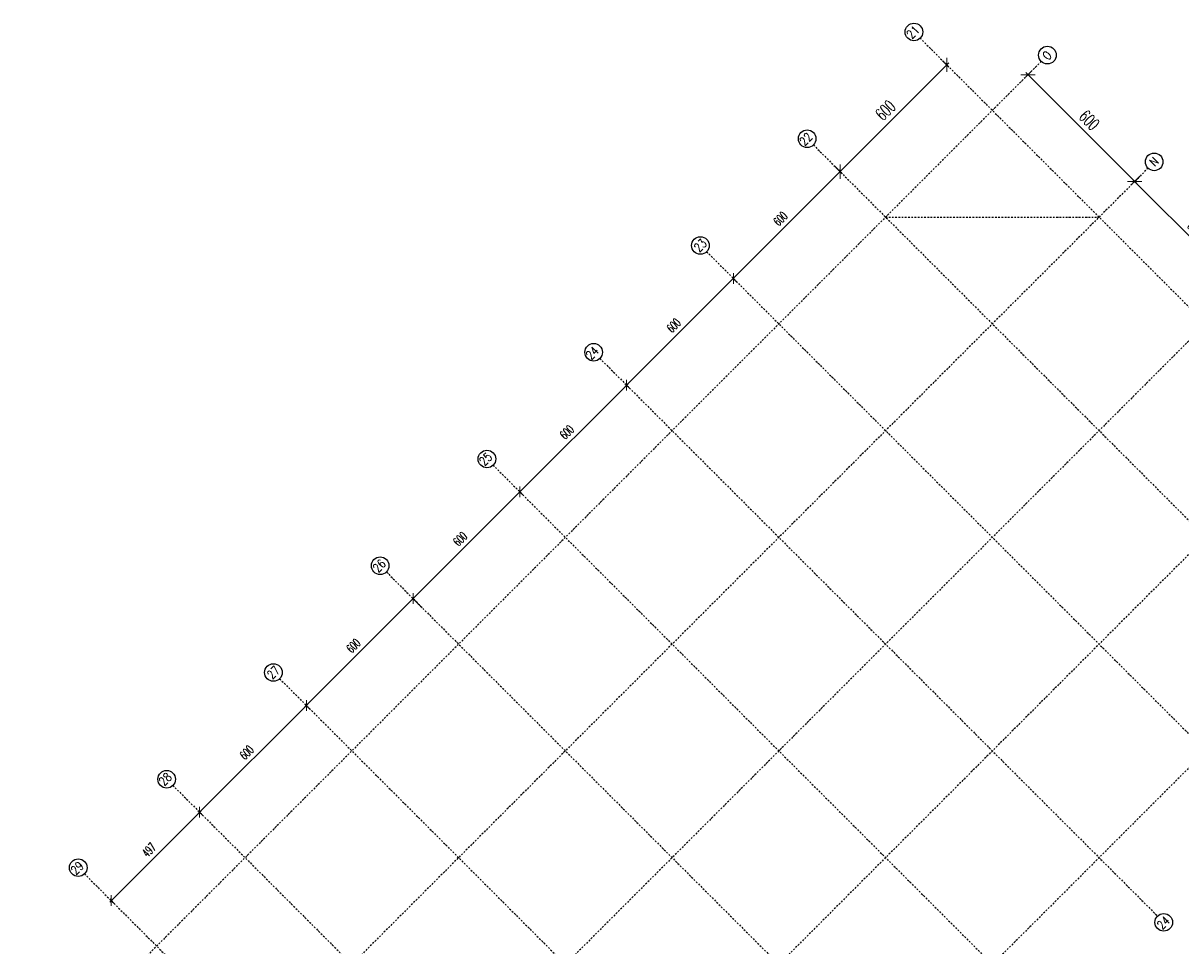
# Model space of a CAD drawing. Header units: centimetres. Extents: x -10729 to 144862, y -4437 to 43656.
# Tile 144 of 148: x 4881 to 9482, y 16132 to 19798. Entities that reach past the tile are written whole.
import ezdxf

# ---------------------------------------------------------------- set-up
doc = ezdxf.new("R2010")
doc.units = ezdxf.units.CM
doc.header["$LTSCALE"] = 0.1
doc.header["$PDMODE"] = 35
doc.header["$PDSIZE"] = 0.1
doc.linetypes.add('Osie rzutów$0$DASHDOT2', pattern=[12.7, 6.35, -3.175, 0, -3.175])
doc.layers.get('0').update_dxf_attribs({"color": 8})
doc.layers.get('DEFPOINTS').update_dxf_attribs({"color": 8})
doc.layers.add('Osie rzutów$0$ARCH_INFO_OSIE_IST', color=8, linetype='Osie rzutów$0$DASHDOT2')
doc.layers.add('Osie rzutów$0$ARCH_INFO_OSIE_OPISY_IST', color=8, linetype='Continuous')
doc.layers.add('Osie rzutów$0$ARCH_INFO_WYMIARY', color=8, linetype='Continuous', lineweight=9)
doc.styles.add('Osie rzutów$0$ROMANS-250-CM', font='romans.shx', dxfattribs={"width": 0.8, "height": 50})
doc.styles.add('Osie rzutów$0$wymiary_cuprum', font='Romans.shx', dxfattribs={"width": 0.6})
doc.dimstyles.new('Osie rzutów$0$ARCH_ CT', dxfattribs={"dimtxt": 20, "dimasz": 20, "dimexe": 12, "dimexo": 20, "dimgap": 5, "dimtad": 1, "dimdec": 1, "dimrnd": 0.5, "dimzin": 9, "dimdsep": 46, "dimtxsty": 'Osie rzutów$0$wymiary_cuprum', "dimblk": 'Osie rzutów$0$_Oblique', "dimcen": 8, "dimdle": 12, "dimclrd": 256, "dimclre": 256, "dimclrt": 55, "dimadec": 1, "dimazin": 0, "dimtfac": 1, "dimtdec": 1, "dimtmove": 1, "dimatfit": 2, "dimldrblk": 'Osie rzutów$0$_Dot', "dimfxl": 0, "dimtolj": 1, "dimtzin": 0, "dimlwd": -1, "dimlwe": -1, "dimarcsym": 0})

# ---------------------------------------------------------------- blocks, each defined once
blk = doc.blocks.new('Osie rzutów$0$_Oblique')
at = {"color": 0, "linetype": 'ByBlock', "lineweight": -2}
blk.add_line((-0.5, -0.5), (0.5, 0.5), dxfattribs=at)
blk = doc.blocks.new('*D582')
at = {"layer": 'DEFPOINTS', "color": 0}
for p in [(8521.3, 19663.4), (8097, 19239.1), (8127.8, 19208.4)]:
    blk.add_point(p, dxfattribs=at)
at = {"layer": 'Osie rzutów$0$ARCH_INFO_WYMIARY'}
for p, q in [((8535.4, 19649.3), (8560.5, 19624.2)), ((8560.5, 19641.2), (8119.3, 19199.9)), ((8111.2, 19225), (8136.2, 19199.9))]:
    blk.add_line(p, q, dxfattribs=at)
at = {"layer": 'Osie rzutów$0$ARCH_INFO_WYMIARY', "xscale": 40, "yscale": 40, "zscale": 40}
for p, rotation in [((8552, 19632.7), 45), ((8127.8, 19208.4), 225)]:
    blk.add_blockref('Osie rzutów$0$_Oblique', p, dxfattribs=dict(at, rotation=rotation))
at = {"layer": 'Osie rzutów$0$ARCH_INFO_WYMIARY', "color": 55, "insert": (8308.1, 19452.4), "char_height": 50, "attachment_point": 5, "rotation": 45, "style": 'Osie rzutów$0$wymiary_cuprum'}
blk.add_mtext('\\A1;600', dxfattribs=at)
blk = doc.blocks.new('Osie rzutów$0$_Dot')
at = {"color": 0, "linetype": 'ByBlock', "lineweight": -2}
blk.add_line((-0.5, 0), (-1, 0), dxfattribs=at)
at = {"color": 0, "linetype": 'ByBlock', "const_width": 0.5}
blk.add_lwpolyline([(-0.25, 0, 1), (0.25, 0, 1)], format="xyb", close=True, dxfattribs=at)
blk = doc.blocks.new('*D583')
at = {"layer": 'DEFPOINTS', "color": 0}
for p in [(8097, 19239.1), (7703.5, 18784.1), (7729.8, 18757.8)]:
    blk.add_point(p, dxfattribs=at)
at = {"layer": 'Osie rzutów$0$ARCH_INFO_WYMIARY'}
for p, q in [((8133.4, 19214.1), (7697.8, 18778.5)), ((8107.6, 19228.5), (8133.4, 19202.8)), ((7719.2, 18768.4), (7697.8, 18789.8))]:
    blk.add_line(p, q, dxfattribs=at)
at = {"layer": 'Osie rzutów$0$ARCH_INFO_WYMIARY', "xscale": 30, "yscale": 30, "zscale": 30}
for p, rotation in [((8127.8, 19208.4), 45), ((7703.5, 18784.1), 225)]:
    blk.add_blockref('Osie rzutów$0$_Oblique', p, dxfattribs=dict(at, rotation=rotation))
at = {"layer": 'Osie rzutów$0$ARCH_INFO_WYMIARY', "color": 55, "insert": (7890.5, 19021.4), "char_height": 35, "attachment_point": 5, "rotation": 45, "style": 'Osie rzutów$0$wymiary_cuprum'}
blk.add_mtext('\\A1;600', dxfattribs=at)
blk = doc.blocks.new('*D584')
at = {"layer": 'DEFPOINTS', "color": 0}
for p in [(7729.8, 18757.8), (7279.2, 18359.9), (7305.6, 18333.5)]:
    blk.add_point(p, dxfattribs=at)
at = {"layer": 'Osie rzutów$0$ARCH_INFO_WYMIARY'}
for p, q in [((7709.2, 18789.8), (7273.6, 18354.2)), ((7719.2, 18768.4), (7697.8, 18789.8)), ((7295, 18344.1), (7273.6, 18365.5))]:
    blk.add_line(p, q, dxfattribs=at)
at = {"layer": 'Osie rzutów$0$ARCH_INFO_WYMIARY', "xscale": 30, "yscale": 30, "zscale": 30}
for p, rotation in [((7703.5, 18784.1), 45), ((7279.2, 18359.9), 225)]:
    blk.add_blockref('Osie rzutów$0$_Oblique', p, dxfattribs=dict(at, rotation=rotation))
at = {"layer": 'Osie rzutów$0$ARCH_INFO_WYMIARY', "color": 55, "insert": (7466.3, 18597.1), "char_height": 35, "attachment_point": 5, "rotation": 45, "style": 'Osie rzutów$0$wymiary_cuprum'}
blk.add_mtext('\\A1;600', dxfattribs=at)
blk = doc.blocks.new('*D585')
at = {"layer": 'DEFPOINTS', "color": 0}
for p in [(7305.6, 18333.5), (6855, 17935.6), (6881.3, 17909.3)]:
    blk.add_point(p, dxfattribs=at)
at = {"layer": 'Osie rzutów$0$ARCH_INFO_WYMIARY'}
for p, q in [((7284.9, 18365.5), (6849.3, 17930)), ((7295, 18344.1), (7273.6, 18365.5)), ((6870.7, 17919.9), (6849.3, 17941.3))]:
    blk.add_line(p, q, dxfattribs=at)
at = {"layer": 'Osie rzutów$0$ARCH_INFO_WYMIARY', "xscale": 30, "yscale": 30, "zscale": 30}
for p, rotation in [((7279.2, 18359.9), 45), ((6855, 17935.6), 225)]:
    blk.add_blockref('Osie rzutów$0$_Oblique', p, dxfattribs=dict(at, rotation=rotation))
at = {"layer": 'Osie rzutów$0$ARCH_INFO_WYMIARY', "color": 55, "insert": (7042, 18172.9), "char_height": 35, "attachment_point": 5, "rotation": 45, "style": 'Osie rzutów$0$wymiary_cuprum'}
blk.add_mtext('\\A1;600', dxfattribs=at)
blk = doc.blocks.new('*D586')
at = {"layer": 'DEFPOINTS', "color": 0}
for p in [(6881.3, 17909.3), (6430.7, 17511.4), (6477.7, 17464.3)]:
    blk.add_point(p, dxfattribs=at)
at = {"layer": 'Osie rzutów$0$ARCH_INFO_WYMIARY'}
for p, q in [((6860.6, 17941.3), (6425, 17505.7)), ((6870.7, 17919.9), (6849.3, 17941.3)), ((6467.1, 17474.9), (6425, 17517))]:
    blk.add_line(p, q, dxfattribs=at)
at = {"layer": 'Osie rzutów$0$ARCH_INFO_WYMIARY', "xscale": 30, "yscale": 30, "zscale": 30}
for p, rotation in [((6855, 17935.6), 45), ((6430.7, 17511.4), 225)]:
    blk.add_blockref('Osie rzutów$0$_Oblique', p, dxfattribs=dict(at, rotation=rotation))
at = {"layer": 'Osie rzutów$0$ARCH_INFO_WYMIARY', "color": 55, "insert": (6617.7, 17748.6), "char_height": 35, "attachment_point": 5, "rotation": 45, "style": 'Osie rzutów$0$wymiary_cuprum'}
blk.add_mtext('\\A1;600', dxfattribs=at)
blk = doc.blocks.new('*D587')
at = {"layer": 'DEFPOINTS', "color": 0}
for p in [(6477.7, 17464.3), (6006.4, 17087.1), (6032.8, 17060.7)]:
    blk.add_point(p, dxfattribs=at)
at = {"layer": 'Osie rzutów$0$ARCH_INFO_WYMIARY'}
for p, q in [((6436.4, 17517), (6000.8, 17081.4)), ((6467.1, 17474.9), (6425, 17517)), ((6022.2, 17071.3), (6000.8, 17092.7))]:
    blk.add_line(p, q, dxfattribs=at)
at = {"layer": 'Osie rzutów$0$ARCH_INFO_WYMIARY', "xscale": 30, "yscale": 30, "zscale": 30}
for p, rotation in [((6430.7, 17511.4), 45), ((6006.4, 17087.1), 225)]:
    blk.add_blockref('Osie rzutów$0$_Oblique', p, dxfattribs=dict(at, rotation=rotation))
at = {"layer": 'Osie rzutów$0$ARCH_INFO_WYMIARY', "color": 55, "insert": (6193.5, 17324.3), "char_height": 35, "attachment_point": 5, "rotation": 45, "style": 'Osie rzutów$0$wymiary_cuprum'}
blk.add_mtext('\\A1;600', dxfattribs=at)
blk = doc.blocks.new('*D588')
at = {"layer": 'DEFPOINTS', "color": 0}
for p in [(6032.8, 17060.7), (5582.2, 16662.8), (5608.5, 16636.5)]:
    blk.add_point(p, dxfattribs=at)
at = {"layer": 'Osie rzutów$0$ARCH_INFO_WYMIARY'}
for p, q in [((6012.1, 17092.7), (5576.5, 16657.2)), ((6022.2, 17071.3), (6000.8, 17092.7)), ((5597.9, 16647.1), (5576.5, 16668.5))]:
    blk.add_line(p, q, dxfattribs=at)
at = {"layer": 'Osie rzutów$0$ARCH_INFO_WYMIARY', "xscale": 30, "yscale": 30, "zscale": 30}
for p, rotation in [((6006.4, 17087.1), 45), ((5582.2, 16662.8), 225)]:
    blk.add_blockref('Osie rzutów$0$_Oblique', p, dxfattribs=dict(at, rotation=rotation))
at = {"layer": 'Osie rzutów$0$ARCH_INFO_WYMIARY', "color": 55, "insert": (5769.2, 16900.1), "char_height": 35, "attachment_point": 5, "rotation": 45, "style": 'Osie rzutów$0$wymiary_cuprum'}
blk.add_mtext('\\A1;600', dxfattribs=at)
blk = doc.blocks.new('*D589')
at = {"layer": 'DEFPOINTS', "color": 0}
for p in [(5608.5, 16636.5), (5230.7, 16311.4), (5257.1, 16285)]:
    blk.add_point(p, dxfattribs=at)
at = {"layer": 'Osie rzutów$0$ARCH_INFO_WYMIARY'}
for p, q in [((5587.8, 16668.5), (5225.1, 16305.7)), ((5597.9, 16647.1), (5576.5, 16668.5)), ((5246.5, 16295.6), (5225.1, 16317.1))]:
    blk.add_line(p, q, dxfattribs=at)
at = {"layer": 'Osie rzutów$0$ARCH_INFO_WYMIARY', "xscale": 30, "yscale": 30, "zscale": 30}
for p, rotation in [((5582.2, 16662.8), 45), ((5230.7, 16311.4), 225)]:
    blk.add_blockref('Osie rzutów$0$_Oblique', p, dxfattribs=dict(at, rotation=rotation))
at = {"layer": 'Osie rzutów$0$ARCH_INFO_WYMIARY', "color": 55, "insert": (5381.4, 16512.2), "char_height": 35, "attachment_point": 5, "rotation": 45, "style": 'Osie rzutów$0$wymiary_cuprum'}
blk.add_mtext('\\A1;497', dxfattribs=at)
blk = doc.blocks.new('*D590')
at = {"layer": 'DEFPOINTS', "color": 0}
for p in [(8905.8, 19624.9), (9330.1, 19200.6), (9298.6, 19169.2)]:
    blk.add_point(p, dxfattribs=at)
at = {"layer": 'Osie rzutów$0$ARCH_INFO_WYMIARY'}
for p, q in [((8891.6, 19610.8), (8865.8, 19584.9)), ((8865.8, 19601.9), (9307.1, 19160.7)), ((9315.9, 19186.5), (9290.1, 19160.7))]:
    blk.add_line(p, q, dxfattribs=at)
at = {"layer": 'Osie rzutów$0$ARCH_INFO_WYMIARY', "xscale": 40, "yscale": 40, "zscale": 40}
for p, rotation in [((8874.3, 19593.4), 135.0000000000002), ((9298.6, 19169.2), 315.0000000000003)]:
    blk.add_blockref('Osie rzutów$0$_Oblique', p, dxfattribs=dict(at, rotation=rotation))
at = {"layer": 'Osie rzutów$0$ARCH_INFO_WYMIARY', "color": 55, "insert": (9118.3, 19413.1), "char_height": 50, "attachment_point": 5, "rotation": 315, "style": 'Osie rzutów$0$wymiary_cuprum'}
blk.add_mtext('\\A1;600', dxfattribs=at)
blk = doc.blocks.new('*D591')
at = {"layer": 'DEFPOINTS', "color": 0}
for p in [(9330.1, 19200.6), (9754.3, 18776.4), (9722.8, 18744.9)]:
    blk.add_point(p, dxfattribs=at)
at = {"layer": 'Osie rzutów$0$ARCH_INFO_WYMIARY'}
for p, q in [((9319.4, 19190), (9292.9, 19163.5)), ((9292.9, 19174.8), (9728.5, 18739.2)), ((9743.7, 18765.8), (9717.2, 18739.2))]:
    blk.add_line(p, q, dxfattribs=at)
at = {"layer": 'Osie rzutów$0$ARCH_INFO_WYMIARY', "xscale": 30, "yscale": 30, "zscale": 30}
for p, rotation in [((9298.6, 19169.2), 135.0000000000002), ((9722.8, 18744.9), 315.0000000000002)]:
    blk.add_blockref('Osie rzutów$0$_Oblique', p, dxfattribs=dict(at, rotation=rotation))
at = {"layer": 'Osie rzutów$0$ARCH_INFO_WYMIARY', "color": 55, "insert": (9535.8, 18982.1), "char_height": 35, "attachment_point": 5, "rotation": 315, "style": 'Osie rzutów$0$wymiary_cuprum'}
blk.add_mtext('\\A1;600', dxfattribs=at)
blk = doc.blocks.new('Osie rzutów')
at = {"layer": 'Osie rzutów$0$ARCH_INFO_OSIE_IST', "ltscale": 10}
for p, q in [((8445.96, 19738.74), (10662.16, 17522.54)), ((8927.35, 19646.46), (4880.93, 15600.04)), ((8021.69, 19314.48), (10237.9, 17098.27)), ((9351.62, 19222.2), (5514.46, 15385.04)), ((8308.53, 19027.64), (9157.06, 19027.64)), ((7597.43, 18890.21), (9813.63, 16674.01)), ((9775.88, 18797.94), (6114.46, 15136.52)), ((7173.16, 18465.95), (9389.37, 16249.75)), ((10200.14, 18373.67), (6968.5, 15142.03)), ((6748.9, 18041.69), (8965.1, 15825.48)), ((10624.41, 17949.41), (7283.11, 14608.11)), ((6324.64, 17617.42), (8540.84, 15401.22)), ((5900.37, 17193.16), (8116.57, 14976.95)), ((5476.11, 16768.89), (9015.72, 13229.28)), ((5124.68, 16417.46), (6407.43, 15134.7))]:
    blk.add_line(p, q, dxfattribs=at)
at = {"layer": 'Osie rzutów$0$ARCH_INFO_OSIE_OPISY_IST'}
for centre in [(8421.21, 19763.49), (8951.8, 19671.51), (7996.94, 19339.23), (9376.06, 19247.25), (7572.68, 18914.96), (7148.41, 18490.7), (6724.15, 18066.43), (6299.89, 17642.17), (5875.62, 17217.91), (5451.36, 16793.64), (5099.93, 16442.21), (9414.12, 16225), (9414.12, 16225)]:
    blk.add_circle(centre, 35, dxfattribs=at)
at = {"layer": 'Osie rzutów$0$ARCH_INFO_OSIE_OPISY_IST', "style": 'Osie rzutów$0$ROMANS-250-CM', "width": 0.8}
for s, p in [('21', (8412.84, 19733.2)), ('O', (8953.4, 19648.31)), ('22', (7987.04, 19308.26)), ('N', (9378.5, 19226.22)), ('23', (7567.76, 18885.93)), ('24', (7138.22, 18458.36)), ('25', (6714.46, 18036.92)), ('26', (6291.38, 17612.63)), ('27', (5870.92, 17188.58)), ('28', (5440.95, 16764.55)), ('29', (5090.99, 16411.42)), ('24', (9407.92, 16193.76))]:
    blk.add_text(s, height=35, rotation=45, dxfattribs=at).set_placement(p)
at = {"layer": 'Osie rzutów$0$ARCH_INFO_WYMIARY'}
for p1, p2, distance, picture, middle in [((8521.29, 19663.41), (8097.02, 19239.15), 43.47, '*D582', (8308.07, 19452.36)), ((8905.79, 19624.9), (9330.05, 19200.64), -44.5, '*D590', (9118.27, 19413.12))]:
    dim = blk.add_aligned_dim(p1=p1, p2=p2, distance=distance, dimstyle='Osie rzutów$0$ARCH_ CT', override={"dimtxt": 50, "dimasz": 40, "dimgap": 20}, dxfattribs=at)
    dim.commit()
    dim.dimension.update_dxf_attribs({"geometry": picture, "text_midpoint": middle})
for base, p1, p2, angle, picture, middle in [((7703.49, 18784.15), (8097.02, 19239.15), (7729.84, 18757.8), 45, '*D583', (7890.52, 19021.38)), ((9722.85, 18744.9), (9330.05, 19200.64), (9754.32, 18776.37), 135, '*D591', (9535.82, 18982.14)), ((7279.23, 18359.88), (7729.84, 18757.8), (7305.58, 18333.53), 45, '*D584', (7466.26, 18597.12)), ((6854.97, 17935.62), (7305.58, 18333.53), (6881.32, 17909.27), 45, '*D585', (7042, 18172.85)), ((6430.7, 17511.36), (6881.32, 17909.27), (6477.75, 17464.31), 45, '*D586', (6617.73, 17748.59)), ((6006.44, 17087.09), (6477.75, 17464.31), (6032.79, 17060.74), 45, '*D587', (6193.47, 17324.33)), ((5582.17, 16662.83), (6032.79, 17060.74), (5608.52, 16636.48), 45, '*D588', (5769.2, 16900.06)), ((5230.74, 16311.39), (5608.52, 16636.48), (5257.09, 16285.04), 45, '*D589', (5381.35, 16512.21))]:
    dim = blk.add_linear_dim(base=base, p1=p1, p2=p2, angle=angle, dimstyle='Osie rzutów$0$ARCH_ CT', override={"dimtxt": 35, "dimasz": 30, "dimexe": 8, "dimexo": 15, "dimgap": 18, "dimdle": 8}, dxfattribs=at)
    dim.commit()
    dim.dimension.update_dxf_attribs({"geometry": picture, "text_midpoint": middle})

msp = doc.modelspace()

# ---------------------------------------------------------------- block references
at = {"layer": 'Osie rzutów$0$ARCH_INFO_OSIE_OPISY_IST'}
msp.add_blockref('Osie rzutów', (0, 0), dxfattribs=at)

doc.saveas('drawing.dxf')
